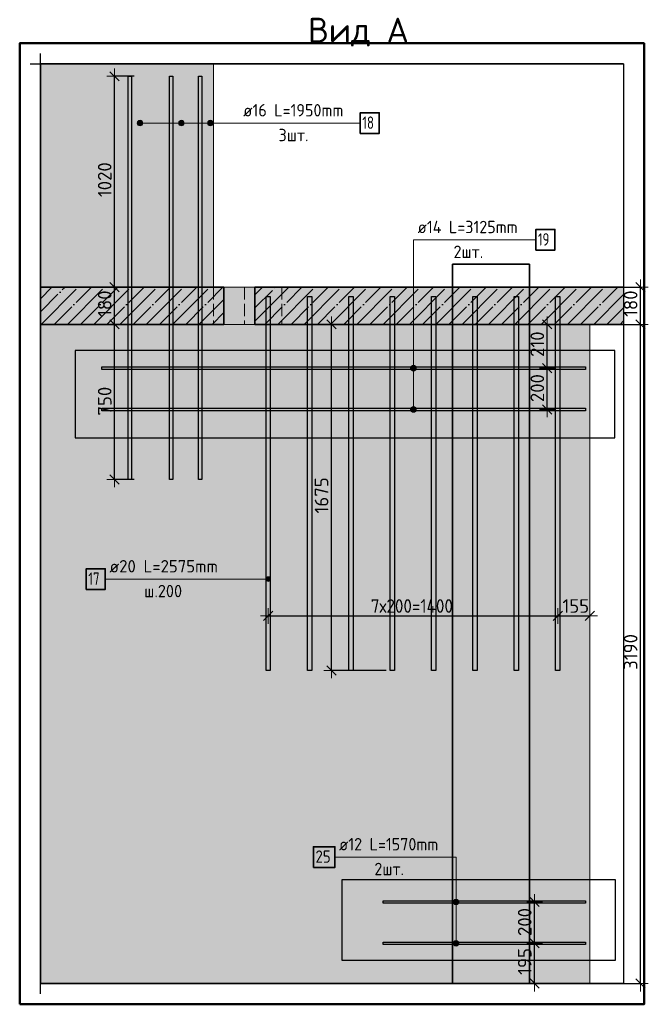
# Model space of a CAD drawing. Header units: millimetres. Extents: x -24871 to 40608, y -2869 to 48080.
# Tile 100 of 119: x 32294 to 35334, y 27926 to 32690. Entities that reach past the tile are written whole.
import ezdxf

# ---------------------------------------------------------------- set-up
doc = ezdxf.new("R2010")
doc.units = ezdxf.units.MM
doc.header["$PDMODE"] = 65
for name, pattern in [('______11', [150, 120, -15, 0, -15]), ('______2', [81, 60, -21]), ('______5', [330, 240, -30, 30, -30])]:
    doc.linetypes.add(name, pattern=pattern)
for name, color, linetype, lineweight in [('Standard', 7, 'Continuous', 25), ('Арм.стержн.горизонт. 2', 202, 'Continuous', 35), ('Размерная линия_ общее', 7, 'Continuous', 13)]:
    doc.layers.add(name, color=color, linetype=linetype, lineweight=lineweight)
doc.layers.add('Арм.стержн. вертикальными 2', color=7, linetype='Continuous', lineweight=35, true_color=0x006e00)
doc.styles.add('ISOCPEUR', font='ISOCPEUR')
doc.dimstyles.new('DIMSTYLE_4', dxfattribs={"dimtxt": 66, "dimasz": 75, "dimexe": 0, "dimexo": 0, "dimgap": 33, "dimtad": 2, "dimdec": 0, "dimrnd": 5, "dimzin": 12, "dimdsep": 46, "dimtxsty": 'ISOCPEUR', "dimblk1": 'ALL_ML_STRICH', "dimblk2": 'ALL_ML_STRICH', "dimsah": 1, "dimcen": 0, "dimclrd": 7, "dimclre": 256, "dimclrt": 7, "dimadec": 0, "dimazin": 0, "dimtfac": 1, "dimtdec": 0, "dimtix": 1, "dimtmove": 2, "dimatfit": 3, "dimfxl": 0, "dimtvp": 1.2, "dimtzin": 0, "dimlwd": 0, "dimlwe": -3, "dimarcsym": 0})
doc.dimstyles.new('DIMSTYLE_5', dxfattribs={"dimtxt": 66, "dimasz": 75, "dimexe": 0, "dimexo": 0, "dimgap": 33, "dimtad": 2, "dimdec": 0, "dimrnd": 5, "dimzin": 12, "dimdsep": 46, "dimtxsty": 'ISOCPEUR', "dimblk1": 'ALL_ML_STRICH', "dimblk2": 'ALL_ML_STRICH', "dimsah": 1, "dimcen": 0, "dimclrd": 7, "dimclre": 256, "dimclrt": 7, "dimadec": 0, "dimazin": 0, "dimtfac": 1, "dimtdec": 0, "dimtix": 1, "dimtmove": 2, "dimatfit": 3, "dimfxl": 0, "dimtzin": 0, "dimlwd": 0, "dimlwe": -3, "dimarcsym": 0})

# ---------------------------------------------------------------- blocks, each defined once
blk = doc.blocks.new('ALL_ML_STRICH')
at = {"color": 0, "linetype": 'ByBlock', "lineweight": -2}
for p, q in [((-1, 0), (0.5, 0)), ((-0.3, -0.3), (0.3, 0.3)), ((0, -0.5), (0, 0.5))]:
    blk.add_line(p, q, dxfattribs=at)
blk = doc.blocks.new('*D151')
at = {"layer": 'DEFPOINTS', "color": 7, "linetype": 'Continuous', "lineweight": 13, "transparency": 33554687}
for p in [(35016.9, 31216.4), (35016.9, 28026.4), (35296.8, 28026.4)]:
    blk.add_point(p, dxfattribs=at)
at = {"layer": 'Размерная линия_ общее', "color": 253, "linetype": 'Continuous', "lineweight": -2, "true_color": 0xa0a0a0, "transparency": 33554687}
for p, q in [((35036.9, 31216.4), (35296.8, 31216.4)), ((35036.9, 28026.4), (35296.8, 28026.4))]:
    blk.add_line(p, q, dxfattribs=at)
at = {"layer": 'Размерная линия_ общее', "color": 7, "linetype": 'Continuous', "lineweight": -2, "transparency": 33554687}
blk.add_line((35296.8, 28026.4), (35296.8, 31216.4), dxfattribs=at)
at = {"layer": 'Размерная линия_ общее', "color": 7, "linetype": 'Continuous', "lineweight": 13, "transparency": 33554687, "xscale": 75, "yscale": 75, "zscale": 75}
for p, rotation in [((35296.8, 31216.4), 90), ((35296.8, 28026.4), 270)]:
    blk.add_blockref('ALL_ML_STRICH', p, dxfattribs=dict(at, rotation=rotation))
at = {"layer": 'Размерная линия_ общее', "color": 7, "linetype": 'Continuous', "lineweight": 13, "transparency": 33554687, "insert": (35248.8, 29631.3), "char_height": 66, "width": 264, "attachment_point": 5, "rotation": 90, "style": 'ISOCPEUR'}
blk.add_mtext('\\A1;{3190}', dxfattribs=at)
blk = doc.blocks.new('*D152')
at = {"layer": 'DEFPOINTS', "color": 7, "linetype": 'Continuous', "lineweight": 13, "transparency": 33554687}
for p in [(35016.9, 31396.4), (35016.9, 31216.4), (35296.8, 31216.4)]:
    blk.add_point(p, dxfattribs=at)
at = {"layer": 'Размерная линия_ общее', "color": 253, "linetype": 'Continuous', "lineweight": -2, "true_color": 0xa0a0a0, "transparency": 33554687}
for p, q in [((35036.9, 31396.4), (35296.8, 31396.4)), ((35036.9, 31216.4), (35296.8, 31216.4))]:
    blk.add_line(p, q, dxfattribs=at)
at = {"layer": 'Размерная линия_ общее', "color": 7, "linetype": 'Continuous', "lineweight": -2, "transparency": 33554687}
blk.add_line((35296.8, 31216.4), (35296.8, 31396.4), dxfattribs=at)
at = {"layer": 'Размерная линия_ общее', "color": 7, "linetype": 'Continuous', "lineweight": 13, "transparency": 33554687, "xscale": 75, "yscale": 75, "zscale": 75}
for p, rotation in [((35296.8, 31396.4), 90), ((35296.8, 31216.4), 270)]:
    blk.add_blockref('ALL_ML_STRICH', p, dxfattribs=dict(at, rotation=rotation))
at = {"layer": 'Размерная линия_ общее', "color": 7, "linetype": 'Continuous', "lineweight": 13, "transparency": 33554687, "insert": (35248.8, 31316.3), "char_height": 66, "width": 198, "attachment_point": 5, "rotation": 90, "style": 'ISOCPEUR'}
blk.add_mtext('\\A1;{180}', dxfattribs=at)
blk = doc.blocks.new('*D154')
at = {"layer": 'DEFPOINTS', "color": 7, "linetype": 'Continuous', "lineweight": 13, "transparency": 33554687}
for p in [(34778.8, 28221.4), (34784.7, 28026.4), (34800.6, 28026.4)]:
    blk.add_point(p, dxfattribs=at)
at = {"layer": 'Размерная линия_ общее', "color": 253, "linetype": 'Continuous', "lineweight": -2, "true_color": 0xa0a0a0, "transparency": 33554687}
for p, q in [((34784.7, 28221.4), (34784.7, 28221.4)), ((34784.7, 28026.4), (34784.7, 28026.4))]:
    blk.add_line(p, q, dxfattribs=at)
at = {"layer": 'Размерная линия_ общее', "color": 7, "linetype": 'Continuous', "lineweight": -2, "transparency": 33554687}
blk.add_line((34784.7, 28026.4), (34784.7, 28221.4), dxfattribs=at)
at = {"layer": 'Размерная линия_ общее', "color": 7, "linetype": 'Continuous', "lineweight": 13, "transparency": 33554687, "xscale": 75, "yscale": 75, "zscale": 75}
for p, rotation in [((34784.7, 28221.4), 90), ((34784.7, 28026.4), 270)]:
    blk.add_blockref('ALL_ML_STRICH', p, dxfattribs=dict(at, rotation=rotation))
at = {"layer": 'Размерная линия_ общее', "color": 7, "linetype": 'Continuous', "lineweight": 13, "transparency": 33554687, "insert": (34736.7, 28133.8), "char_height": 66, "width": 198, "attachment_point": 5, "rotation": 90, "style": 'ISOCPEUR'}
blk.add_mtext('\\A1;{195}', dxfattribs=at)
blk = doc.blocks.new('*D155')
at = {"layer": 'DEFPOINTS', "color": 7, "linetype": 'Continuous', "lineweight": 13, "transparency": 33554687}
for p in [(34780.8, 28421.4), (34778.8, 28221.4), (34784.7, 28221.4)]:
    blk.add_point(p, dxfattribs=at)
at = {"layer": 'Размерная линия_ общее', "color": 253, "linetype": 'Continuous', "lineweight": -2, "true_color": 0xa0a0a0, "transparency": 33554687}
for p, q in [((34784.7, 28421.4), (34784.7, 28421.4)), ((34784.7, 28221.4), (34784.7, 28221.4))]:
    blk.add_line(p, q, dxfattribs=at)
at = {"layer": 'Размерная линия_ общее', "color": 7, "linetype": 'Continuous', "lineweight": -2, "transparency": 33554687}
blk.add_line((34784.7, 28221.4), (34784.7, 28421.4), dxfattribs=at)
at = {"layer": 'Размерная линия_ общее', "color": 7, "linetype": 'Continuous', "lineweight": 13, "transparency": 33554687, "xscale": 75, "yscale": 75, "zscale": 75}
for p, rotation in [((34784.7, 28421.4), 90), ((34784.7, 28221.4), 270)]:
    blk.add_blockref('ALL_ML_STRICH', p, dxfattribs=dict(at, rotation=rotation))
at = {"layer": 'Размерная линия_ общее', "color": 7, "linetype": 'Continuous', "lineweight": 13, "transparency": 33554687, "insert": (34736.7, 28324.7), "char_height": 66, "width": 198, "attachment_point": 5, "rotation": 90, "style": 'ISOCPEUR'}
blk.add_mtext('\\A1;{200}', dxfattribs=at)
blk = doc.blocks.new('*D156')
at = {"layer": 'DEFPOINTS', "color": 7, "linetype": 'Continuous', "lineweight": 13, "transparency": 33554687}
for p in [(34820.7, 31004.5), (34840.5, 30804.5), (34845.5, 30804.5)]:
    blk.add_point(p, dxfattribs=at)
at = {"layer": 'Размерная линия_ общее', "color": 253, "linetype": 'Continuous', "lineweight": -2, "true_color": 0xa0a0a0, "transparency": 33554687}
for p, q in [((34840.7, 31004.5), (34845.5, 31004.5)), ((34845.5, 30804.5), (34845.5, 30804.5))]:
    blk.add_line(p, q, dxfattribs=at)
at = {"layer": 'Размерная линия_ общее', "color": 7, "linetype": 'Continuous', "lineweight": -2, "transparency": 33554687}
blk.add_line((34845.5, 30804.5), (34845.5, 31004.5), dxfattribs=at)
at = {"layer": 'Размерная линия_ общее', "color": 7, "linetype": 'Continuous', "lineweight": 13, "transparency": 33554687, "xscale": 75, "yscale": 75, "zscale": 75}
for p, rotation in [((34845.5, 31004.5), 90), ((34845.5, 30804.5), 270)]:
    blk.add_blockref('ALL_ML_STRICH', p, dxfattribs=dict(at, rotation=rotation))
at = {"layer": 'Размерная линия_ общее', "color": 7, "linetype": 'Continuous', "lineweight": 13, "transparency": 33554687, "insert": (34797.5, 30907.8), "char_height": 66, "width": 198, "attachment_point": 5, "rotation": 90, "style": 'ISOCPEUR'}
blk.add_mtext('\\A1;{200}', dxfattribs=at)
blk = doc.blocks.new('*D157')
at = {"layer": 'DEFPOINTS', "color": 7, "linetype": 'Continuous', "lineweight": 13, "transparency": 33554687}
for p in [(34823.2, 31216.4), (34820.7, 31004.5), (34845.5, 31004.5)]:
    blk.add_point(p, dxfattribs=at)
at = {"layer": 'Размерная линия_ общее', "color": 253, "linetype": 'Continuous', "lineweight": -2, "true_color": 0xa0a0a0, "transparency": 33554687}
for p, q in [((34843.2, 31216.4), (34845.5, 31216.4)), ((34840.7, 31004.5), (34845.5, 31004.5))]:
    blk.add_line(p, q, dxfattribs=at)
at = {"layer": 'Размерная линия_ общее', "color": 7, "linetype": 'Continuous', "lineweight": -2, "transparency": 33554687}
blk.add_line((34845.5, 31004.5), (34845.5, 31216.4), dxfattribs=at)
at = {"layer": 'Размерная линия_ общее', "color": 7, "linetype": 'Continuous', "lineweight": 13, "transparency": 33554687, "xscale": 75, "yscale": 75, "zscale": 75}
for p, rotation in [((34845.5, 31216.4), 90), ((34845.5, 31004.5), 270)]:
    blk.add_blockref('ALL_ML_STRICH', p, dxfattribs=dict(at, rotation=rotation))
at = {"layer": 'Размерная линия_ общее', "color": 7, "linetype": 'Continuous', "lineweight": 13, "transparency": 33554687, "insert": (34797.5, 31120.4), "char_height": 66, "width": 198, "attachment_point": 5, "rotation": 90, "style": 'ISOCPEUR'}
blk.add_mtext('\\A1;{210}', dxfattribs=at)
blk = doc.blocks.new('*D158')
at = {"layer": 'DEFPOINTS', "color": 7, "linetype": 'Continuous', "lineweight": 13, "transparency": 33554687}
for p in [(32731.3, 31216.4), (32753.2, 30466.4), (32868.3, 30466.4)]:
    blk.add_point(p, dxfattribs=at)
at = {"layer": 'Размерная линия_ общее', "color": 253, "linetype": 'Continuous', "lineweight": -2, "true_color": 0xa0a0a0, "transparency": 33554687}
for p, q in [((32751.3, 31216.4), (32753.2, 31216.4)), ((32848.3, 30466.4), (32753.2, 30466.4))]:
    blk.add_line(p, q, dxfattribs=at)
at = {"layer": 'Размерная линия_ общее', "color": 7, "linetype": 'Continuous', "lineweight": -2, "transparency": 33554687}
blk.add_line((32753.2, 30466.4), (32753.2, 31216.4), dxfattribs=at)
at = {"layer": 'Размерная линия_ общее', "color": 7, "linetype": 'Continuous', "lineweight": 13, "transparency": 33554687, "xscale": 75, "yscale": 75, "zscale": 75}
for p, rotation in [((32753.2, 31216.4), 90), ((32753.2, 30466.4), 270)]:
    blk.add_blockref('ALL_ML_STRICH', p, dxfattribs=dict(at, rotation=rotation))
at = {"layer": 'Размерная линия_ общее', "color": 7, "linetype": 'Continuous', "lineweight": 13, "transparency": 33554687, "insert": (32705.2, 30844.7), "char_height": 66, "width": 198, "attachment_point": 5, "rotation": 90, "style": 'ISOCPEUR'}
blk.add_mtext('\\A1;{750}', dxfattribs=at)
blk = doc.blocks.new('*D159')
at = {"layer": 'DEFPOINTS', "color": 7, "linetype": 'Continuous', "lineweight": 13, "transparency": 33554687}
for p in [(32731.3, 31396.4), (32731.3, 31216.4), (32753.2, 31216.4)]:
    blk.add_point(p, dxfattribs=at)
at = {"layer": 'Размерная линия_ общее', "color": 253, "linetype": 'Continuous', "lineweight": -2, "true_color": 0xa0a0a0, "transparency": 33554687}
for p, q in [((32751.3, 31396.4), (32753.2, 31396.4)), ((32751.3, 31216.4), (32753.2, 31216.4))]:
    blk.add_line(p, q, dxfattribs=at)
at = {"layer": 'Размерная линия_ общее', "color": 7, "linetype": 'Continuous', "lineweight": -2, "transparency": 33554687}
blk.add_line((32753.2, 31216.4), (32753.2, 31396.4), dxfattribs=at)
at = {"layer": 'Размерная линия_ общее', "color": 7, "linetype": 'Continuous', "lineweight": 13, "transparency": 33554687, "xscale": 75, "yscale": 75, "zscale": 75}
for p, rotation in [((32753.2, 31396.4), 90), ((32753.2, 31216.4), 270)]:
    blk.add_blockref('ALL_ML_STRICH', p, dxfattribs=dict(at, rotation=rotation))
at = {"layer": 'Размерная линия_ общее', "color": 7, "linetype": 'Continuous', "lineweight": 13, "transparency": 33554687, "insert": (32705.2, 31316.3), "char_height": 66, "width": 198, "attachment_point": 5, "rotation": 90, "style": 'ISOCPEUR'}
blk.add_mtext('\\A1;{180}', dxfattribs=at)
blk = doc.blocks.new('*D160')
at = {"layer": 'DEFPOINTS', "color": 7, "linetype": 'Continuous', "lineweight": 13, "transparency": 33554687}
for p in [(32868.3, 32416.4), (32731.3, 31396.4), (32753.2, 31396.4)]:
    blk.add_point(p, dxfattribs=at)
at = {"layer": 'Размерная линия_ общее', "color": 253, "linetype": 'Continuous', "lineweight": -2, "true_color": 0xa0a0a0, "transparency": 33554687}
for p, q in [((32848.3, 32416.4), (32753.2, 32416.4)), ((32751.3, 31396.4), (32753.2, 31396.4))]:
    blk.add_line(p, q, dxfattribs=at)
at = {"layer": 'Размерная линия_ общее', "color": 7, "linetype": 'Continuous', "lineweight": -2, "transparency": 33554687}
blk.add_line((32753.2, 31396.4), (32753.2, 32416.4), dxfattribs=at)
at = {"layer": 'Размерная линия_ общее', "color": 7, "linetype": 'Continuous', "lineweight": 13, "transparency": 33554687, "xscale": 75, "yscale": 75, "zscale": 75}
for p, rotation in [((32753.2, 32416.4), 90), ((32753.2, 31396.4), 270)]:
    blk.add_blockref('ALL_ML_STRICH', p, dxfattribs=dict(at, rotation=rotation))
at = {"layer": 'Размерная линия_ общее', "color": 7, "linetype": 'Continuous', "lineweight": 13, "transparency": 33554687, "insert": (32705.2, 31916.3), "char_height": 66, "width": 264, "attachment_point": 5, "rotation": 90, "style": 'ISOCPEUR'}
blk.add_mtext('\\A1;{1020}', dxfattribs=at)
blk = doc.blocks.new('*D161')
at = {"layer": 'DEFPOINTS', "color": 7, "linetype": 'Continuous', "lineweight": 13, "transparency": 33554687}
for p in [(33496.3, 29805.6), (33496.3, 29783.3), (34896.3, 29799.2)]:
    blk.add_point(p, dxfattribs=at)
at = {"layer": 'Размерная линия_ общее', "color": 253, "linetype": 'Continuous', "lineweight": -2, "true_color": 0xa0a0a0, "transparency": 33554687}
for p, q in [((33496.3, 29803.3), (33496.3, 29805.6)), ((34896.3, 29805.6), (34896.3, 29805.6))]:
    blk.add_line(p, q, dxfattribs=at)
at = {"layer": 'Размерная линия_ общее', "color": 7, "linetype": 'Continuous', "lineweight": -2, "transparency": 33554687}
blk.add_line((33496.3, 29805.6), (34896.3, 29805.6), dxfattribs=at)
at = {"layer": 'Размерная линия_ общее', "color": 7, "linetype": 'Continuous', "lineweight": 13, "transparency": 33554687, "xscale": 75, "yscale": 75, "zscale": 75, "rotation": 180}
blk.add_blockref('ALL_ML_STRICH', (33496.3, 29805.6), dxfattribs=at)
at = {"layer": 'Размерная линия_ общее', "color": 7, "linetype": 'Continuous', "lineweight": 13, "transparency": 33554687, "xscale": 75, "yscale": 75, "zscale": 75}
blk.add_blockref('ALL_ML_STRICH', (34896.3, 29805.6), dxfattribs=at)
at = {"layer": 'Размерная линия_ общее', "color": 7, "linetype": 'Continuous', "lineweight": 13, "transparency": 33554687, "insert": (33992.3, 29886.6), "char_height": 66, "width": 3.3, "attachment_point": 1, "line_spacing_factor": 0.60241, "style": 'ISOCPEUR'}
blk.add_mtext('\\W0.91;7х200=1400', dxfattribs=at)
blk = doc.blocks.new('*D162')
at = {"layer": 'DEFPOINTS', "color": 7, "linetype": 'Continuous', "lineweight": 13, "transparency": 33554687}
for p in [(34896.3, 29805.6), (34896.3, 29799.2), (35051.3, 29821.5)]:
    blk.add_point(p, dxfattribs=at)
at = {"layer": 'Размерная линия_ общее', "color": 253, "linetype": 'Continuous', "lineweight": -2, "true_color": 0xa0a0a0, "transparency": 33554687}
for p, q in [((34896.3, 29805.6), (34896.3, 29805.6)), ((35051.3, 29805.6), (35051.3, 29805.6))]:
    blk.add_line(p, q, dxfattribs=at)
at = {"layer": 'Размерная линия_ общее', "color": 7, "linetype": 'Continuous', "lineweight": -2, "transparency": 33554687}
blk.add_line((34896.3, 29805.6), (35051.3, 29805.6), dxfattribs=at)
at = {"layer": 'Размерная линия_ общее', "color": 7, "linetype": 'Continuous', "lineweight": 13, "transparency": 33554687, "xscale": 75, "yscale": 75, "zscale": 75, "rotation": 180}
blk.add_blockref('ALL_ML_STRICH', (34896.3, 29805.6), dxfattribs=at)
at = {"layer": 'Размерная линия_ общее', "color": 7, "linetype": 'Continuous', "lineweight": 13, "transparency": 33554687, "xscale": 75, "yscale": 75, "zscale": 75}
blk.add_blockref('ALL_ML_STRICH', (35051.3, 29805.6), dxfattribs=at)
at = {"layer": 'Размерная линия_ общее', "color": 7, "linetype": 'Continuous', "lineweight": 13, "transparency": 33554687, "insert": (34983.7, 29853.6), "char_height": 66, "width": 198, "attachment_point": 5, "style": 'ISOCPEUR'}
blk.add_mtext('\\A1;{155}', dxfattribs=at)
blk = doc.blocks.new('*D163')
at = {"layer": 'DEFPOINTS', "color": 7, "linetype": 'Continuous', "lineweight": 13, "transparency": 33554687}
for p in [(34032.1, 31216.4), (33802, 29541.4), (34086.3, 29541.4)]:
    blk.add_point(p, dxfattribs=at)
at = {"layer": 'Размерная линия_ общее', "color": 253, "linetype": 'Continuous', "lineweight": -2, "true_color": 0xa0a0a0, "transparency": 33554687}
for p, q in [((34012.1, 31216.4), (33802, 31216.4)), ((34066.3, 29541.4), (33802, 29541.4))]:
    blk.add_line(p, q, dxfattribs=at)
at = {"layer": 'Размерная линия_ общее', "color": 7, "linetype": 'Continuous', "lineweight": -2, "transparency": 33554687}
blk.add_line((33802, 29541.4), (33802, 31216.4), dxfattribs=at)
at = {"layer": 'Размерная линия_ общее', "color": 7, "linetype": 'Continuous', "lineweight": 13, "transparency": 33554687, "xscale": 75, "yscale": 75, "zscale": 75}
for p, rotation in [((33802, 31216.4), 90), ((33802, 29541.4), 270)]:
    blk.add_blockref('ALL_ML_STRICH', p, dxfattribs=dict(at, rotation=rotation))
at = {"layer": 'Размерная линия_ общее', "color": 7, "linetype": 'Continuous', "lineweight": 13, "transparency": 33554687, "insert": (33754, 30388.8), "char_height": 66, "width": 264, "attachment_point": 5, "rotation": 90, "style": 'ISOCPEUR'}
blk.add_mtext('\\A1;{1675}', dxfattribs=at)

msp = doc.modelspace()

# ---------------------------------------------------------------- hatches: boundary and pattern name
at = {"layer": 'Standard', "linetype": 'Continuous', "lineweight": 25, "transparency": 33554687}
for points in [[(33231.3, 32476.4), (32394.2, 32476.4), (32394.2, 31396.4), (33231.3, 31396.4)], [(33231.3, 31216.4), (32394.2, 31216.4), (32394.2, 28026.4), (33231.3, 28026.4)], [(35051.3, 31216.4), (33231.3, 31216.4), (33231.3, 28026.4), (35051.3, 28026.4)]]:
    msp.add_hatch(color=7, dxfattribs=at).paths.add_polyline_path(points)
at = {"layer": 'Standard', "linetype": 'Continuous', "lineweight": -3, "transparency": 33554687}
msp.add_hatch(color=9, dxfattribs=at).paths.add_polyline_path([(33281.3, 31216.4), (33281.3, 31396.4), (32394.2, 31396.4), (32394.2, 31216.4)])
at = {"layer": 'Standard', "linetype": 'Continuous', "lineweight": 25, "true_color": 0xe0e0e0, "transparency": 33554687}
msp.add_hatch(color=254, dxfattribs=at).paths.add_polyline_path([(33281.3, 31216.4), (33431.3, 31216.4), (33431.3, 31396.4), (33281.3, 31396.4)])
at = {"layer": 'Standard', "linetype": '______5', "lineweight": -3, "transparency": 33554687}
msp.add_hatch(color=9, dxfattribs=at).paths.add_polyline_path([(33431.3, 31396.4), (33431.3, 31216.4), (35214.2, 31216.4), (35214.2, 31396.4)])
at = {"layer": 'Арм.стержн. вертикальными 2', "linetype": 'Continuous', "lineweight": 13, "transparency": 33554687}
for points in [[(32864.7, 32183.6), (32864.7, 32197.1), (32862.8, 32190.3)], [(32869.6, 32178.7), (32869.6, 32202), (32864.7, 32197.1)], [(32869.6, 32178.7), (32864.7, 32197.1), (32864.7, 32183.6)], [(32876.3, 32176.8), (32876.3, 32203.8), (32869.6, 32202)], [(32876.3, 32176.8), (32869.6, 32202), (32869.6, 32178.7)], [(32883.1, 32178.7), (32883.1, 32202), (32876.3, 32203.8)], [(32883.1, 32178.7), (32876.3, 32203.8), (32876.3, 32176.8)], [(32887.9, 32183.6), (32887.9, 32197.1), (32883.1, 32202)], [(32887.9, 32183.6), (32883.1, 32202), (32883.1, 32178.7)], [(32887.9, 32197.1), (32887.9, 32183.6), (32889.8, 32190.3)], [(33064.7, 32183.6), (33064.7, 32197.1), (33062.8, 32190.3)], [(33069.6, 32178.7), (33069.6, 32202), (33064.7, 32197.1)], [(33069.6, 32178.7), (33064.7, 32197.1), (33064.7, 32183.6)], [(33076.3, 32176.8), (33076.3, 32203.8), (33069.6, 32202)], [(33076.3, 32176.8), (33069.6, 32202), (33069.6, 32178.7)], [(33083.1, 32178.7), (33083.1, 32202), (33076.3, 32203.8)], [(33083.1, 32178.7), (33076.3, 32203.8), (33076.3, 32176.8)], [(33087.9, 32183.6), (33087.9, 32197.1), (33083.1, 32202)], [(33087.9, 32183.6), (33083.1, 32202), (33083.1, 32178.7)], [(33087.9, 32197.1), (33087.9, 32183.6), (33089.8, 32190.3)], [(33204.7, 32183.6), (33204.7, 32197.1), (33202.8, 32190.3)], [(33209.6, 32178.7), (33209.6, 32202), (33204.7, 32197.1)], [(33209.6, 32178.7), (33204.7, 32197.1), (33204.7, 32183.6)], [(33216.3, 32176.8), (33216.3, 32203.8), (33209.6, 32202)], [(33216.3, 32176.8), (33209.6, 32202), (33209.6, 32178.7)], [(33223.1, 32178.7), (33223.1, 32202), (33216.3, 32203.8)], [(33223.1, 32178.7), (33216.3, 32203.8), (33216.3, 32176.8)], [(33227.9, 32183.6), (33227.9, 32197.1), (33223.1, 32202)], [(33227.9, 32183.6), (33223.1, 32202), (33223.1, 32178.7)], [(33227.9, 32197.1), (33227.9, 32183.6), (33229.8, 32190.3)], [(33486.7, 29978.3), (33486.7, 29989.5), (33485.1, 29983.9)], [(33486.7, 29989.5), (33490.7, 29974.2), (33490.7, 29993.6)], [(33486.7, 29989.5), (33486.7, 29978.3), (33490.7, 29974.2)], [(33490.7, 29993.6), (33496.3, 29972.7), (33496.3, 29995.2)], [(33490.7, 29993.6), (33490.7, 29974.2), (33496.3, 29972.7)], [(33496.3, 29995.2), (33496.3, 29972.7), (33502, 29974.2)], [(33496.3, 29995.2), (33502, 29974.2), (33502, 29993.6)], [(33502, 29993.6), (33502, 29974.2), (33506, 29978.3)], [(33502, 29993.6), (33506, 29978.3), (33506, 29989.5)], [(33506, 29989.5), (33506, 29978.3), (33507.6, 29983.9)]]:
    msp.add_hatch(color=7, dxfattribs=at).paths.add_polyline_path(points)
at = {"layer": 'Арм.стержн.горизонт. 2', "linetype": 'Continuous', "lineweight": 13, "transparency": 33554687}
for points in [[(34205.1, 31016.1), (34191.6, 31016.1), (34186.8, 31011.3)], [(34205.1, 31016.1), (34186.8, 31011.3), (34210, 31011.3)], [(34191.6, 31016.1), (34205.1, 31016.1), (34198.4, 31018)], [(34210, 31011.3), (34186.8, 31011.3), (34184.9, 31004.5)], [(34210, 31011.3), (34184.9, 31004.5), (34211.9, 31004.5)], [(34211.9, 31004.5), (34184.9, 31004.5), (34186.8, 30997.8)], [(34211.9, 31004.5), (34186.8, 30997.8), (34210, 30997.8)], [(34210, 30997.8), (34186.8, 30997.8), (34191.6, 30992.9)], [(34210, 30997.8), (34191.6, 30992.9), (34205.1, 30992.9)], [(34205.1, 30992.9), (34191.6, 30992.9), (34198.4, 30991)], [(34210, 30811.3), (34186.8, 30811.3), (34184.9, 30804.5)], [(34210, 30811.3), (34184.9, 30804.5), (34211.9, 30804.5)], [(34211.9, 30804.5), (34184.9, 30804.5), (34186.8, 30797.8)], [(34205.1, 30816.1), (34191.6, 30816.1), (34186.8, 30811.3)], [(34205.1, 30816.1), (34186.8, 30811.3), (34210, 30811.3)], [(34211.9, 30804.5), (34186.8, 30797.8), (34210, 30797.8)], [(34210, 30797.8), (34186.8, 30797.8), (34191.6, 30792.9)], [(34191.6, 30816.1), (34205.1, 30816.1), (34198.4, 30818)], [(34210, 30797.8), (34191.6, 30792.9), (34205.1, 30792.9)], [(34205.1, 30792.9), (34191.6, 30792.9), (34198.4, 30791)], [(34416.1, 28428.2), (34392.9, 28428.2), (34391, 28421.4)], [(34416.1, 28428.2), (34391, 28421.4), (34418, 28421.4)], [(34418, 28421.4), (34391, 28421.4), (34392.9, 28414.7)], [(34411.3, 28433.1), (34397.8, 28433.1), (34392.9, 28428.2)], [(34411.3, 28433.1), (34392.9, 28428.2), (34416.1, 28428.2)], [(34418, 28421.4), (34392.9, 28414.7), (34416.1, 28414.7)], [(34416.1, 28414.7), (34392.9, 28414.7), (34397.8, 28409.8)], [(34397.8, 28433.1), (34411.3, 28433.1), (34404.5, 28434.9)], [(34416.1, 28414.7), (34397.8, 28409.8), (34411.3, 28409.8)], [(34411.3, 28409.8), (34397.8, 28409.8), (34404.5, 28407.9)], [(34416.1, 28228.2), (34392.9, 28228.2), (34391, 28221.4)], [(34416.1, 28228.2), (34391, 28221.4), (34418, 28221.4)], [(34418, 28221.4), (34391, 28221.4), (34392.9, 28214.7)], [(34411.3, 28233.1), (34397.8, 28233.1), (34392.9, 28228.2)], [(34411.3, 28233.1), (34392.9, 28228.2), (34416.1, 28228.2)], [(34418, 28221.4), (34392.9, 28214.7), (34416.1, 28214.7)], [(34416.1, 28214.7), (34392.9, 28214.7), (34397.8, 28209.8)], [(34397.8, 28233.1), (34411.3, 28233.1), (34404.5, 28234.9)], [(34416.1, 28214.7), (34397.8, 28209.8), (34411.3, 28209.8)], [(34411.3, 28209.8), (34397.8, 28209.8), (34404.5, 28207.9)]]:
    msp.add_hatch(color=7, dxfattribs=at).paths.add_polyline_path(points)

# ---------------------------------------------------------------- linework, layer by layer
at = {"color": 52, "linetype": 'Continuous', "lineweight": -3, "transparency": 33554687}
for p, q in [((32394.2, 32476.4), (32394.2, 28026.4)), ((32394.2, 32476.4), (32394.2, 28026.4)), ((32394.2, 32476.4), (35214.2, 32476.4)), ((35214.2, 32476.4), (32394.2, 32476.4)), ((35214.2, 32476.4), (35214.2, 28026.4)), ((35214.2, 32476.4), (35214.2, 28026.4)), ((34387.4, 31508.3), (34387.4, 28026.4)), ((34387.4, 28026.4), (34387.4, 31508.3)), ((34760.5, 31508.3), (34387.4, 31508.3)), ((34387.4, 31508.3), (34760.5, 31508.3)), ((34760.5, 28026.4), (34760.5, 31508.3)), ((34760.5, 31508.3), (34760.5, 28026.4)), ((33853.5, 28137.7), (33853.5, 28530.6)), ((33853.5, 28530.6), (35173.5, 28530.6)), ((33853.5, 28137.7), (33853.5, 28530.6)), ((33853.5, 28530.6), (35173.5, 28530.6)), ((35173.5, 28530.6), (35173.5, 28137.7)), ((35173.5, 28530.6), (35173.5, 28137.7)), ((35173.5, 28137.7), (33853.5, 28137.7)), ((35173.5, 28137.7), (33853.5, 28137.7)), ((32394.2, 28026.4), (35214.2, 28026.4)), ((35214.2, 28026.4), (32394.2, 28026.4)), ((34387.4, 28026.4), (34760.5, 28026.4)), ((34760.5, 28026.4), (34387.4, 28026.4))]:
    msp.add_line(p, q, dxfattribs=at)
at = {"layer": 'Standard', "color": 7, "linetype": 'Continuous', "lineweight": 25, "transparency": 33554687}
for p, q in [((32394.2, 31346.4), (32394.2, 32526.4)), ((32344.2, 32476.4), (33281.3, 32476.4)), ((32394.2, 31166.4), (32394.2, 31446.4)), ((35214.2, 31446.4), (35214.2, 31166.4)), ((32394.2, 27976.4), (32394.2, 31266.4))]:
    msp.add_line(p, q, dxfattribs=at)
at = {"layer": 'Standard', "color": 7, "linetype": 'Continuous', "lineweight": 13, "transparency": 33554687}
for p, q in [((33231.3, 31396.4), (33231.3, 32476.4)), ((33431.3, 31396.4), (33281.3, 31396.4)), ((33281.3, 31216.4), (33431.3, 31216.4)), ((35051.3, 28026.4), (35051.3, 31216.4)), ((32394.2, 28026.4), (33231.3, 28026.4)), ((33231.3, 28026.4), (35051.3, 28026.4))]:
    msp.add_line(p, q, dxfattribs=at)
at = {"layer": 'Standard', "color": 253, "linetype": '______11', "lineweight": -3, "true_color": 0xababab, "transparency": 33554687}
for p, q in [((32394.2, 31276.9), (32513.7, 31396.4)), ((32461, 31216.4), (32641, 31396.4)), ((32588.2, 31216.4), (32768.2, 31396.4)), ((32715.5, 31216.4), (32895.5, 31396.4)), ((32842.8, 31216.4), (33022.8, 31396.4)), ((32970.1, 31216.4), (33150.1, 31396.4)), ((33097.3, 31216.4), (33277.3, 31396.4)), ((33431.3, 31295.9), (33531.9, 31396.4)), ((33479.2, 31216.4), (33659.2, 31396.4)), ((33606.5, 31216.4), (33786.5, 31396.4)), ((33733.7, 31216.4), (33913.7, 31396.4)), ((33861, 31216.4), (34041, 31396.4)), ((33988.3, 31216.4), (34168.3, 31396.4)), ((34115.6, 31216.4), (34295.6, 31396.4)), ((34242.9, 31216.4), (34422.9, 31396.4)), ((34370.1, 31216.4), (34550.1, 31396.4)), ((34497.4, 31216.4), (34677.4, 31396.4)), ((34624.7, 31216.4), (34804.7, 31396.4)), ((34752, 31216.4), (34932, 31396.4)), ((34879.3, 31216.4), (35059.3, 31396.4)), ((35006.5, 31216.4), (35186.5, 31396.4)), ((33224.6, 31216.4), (33281.3, 31273.2)), ((35133.8, 31216.4), (35214.2, 31296.8))]:
    msp.add_line(p, q, dxfattribs=at)
at = {"layer": 'Standard', "color": 253, "linetype": '______5', "lineweight": -3, "true_color": 0xababab, "transparency": 33554687}
for p, q in [((32394.2, 31340.6), (32450, 31396.4)), ((32397.3, 31216.4), (32577.3, 31396.4)), ((32524.6, 31216.4), (32704.6, 31396.4)), ((32651.9, 31216.4), (32831.9, 31396.4)), ((32779.1, 31216.4), (32959.1, 31396.4)), ((32906.4, 31216.4), (33086.4, 31396.4)), ((33033.7, 31216.4), (33213.7, 31396.4)), ((33431.3, 31359.5), (33468.3, 31396.4)), ((33431.3, 31232.2), (33595.5, 31396.4)), ((33542.8, 31216.4), (33722.8, 31396.4)), ((33670.1, 31216.4), (33850.1, 31396.4)), ((33797.4, 31216.4), (33977.4, 31396.4)), ((33924.7, 31216.4), (34104.7, 31396.4)), ((34051.9, 31216.4), (34231.9, 31396.4)), ((34179.2, 31216.4), (34359.2, 31396.4)), ((34306.5, 31216.4), (34486.5, 31396.4)), ((34433.8, 31216.4), (34613.8, 31396.4)), ((34561.1, 31216.4), (34741.1, 31396.4)), ((34688.3, 31216.4), (34868.3, 31396.4)), ((34815.6, 31216.4), (34995.6, 31396.4)), ((34942.9, 31216.4), (35122.9, 31396.4)), ((35070.2, 31216.4), (35214.2, 31360.4)), ((33161, 31216.4), (33281.3, 31336.8)), ((35197.5, 31216.4), (35214.2, 31233.1))]:
    msp.add_line(p, q, dxfattribs=at)
at = {"layer": 'Standard', "color": 7, "linetype": 'Continuous', "lineweight": 35, "transparency": 33554687}
for p, q in [((33281.3, 31396.4), (32394.2, 31396.4)), ((33281.3, 31216.4), (33281.3, 31396.4)), ((33431.3, 31396.4), (33431.3, 31216.4)), ((35214.2, 31396.4), (33431.3, 31396.4)), ((32394.2, 31216.4), (33281.3, 31216.4)), ((33431.3, 31216.4), (35214.2, 31216.4))]:
    msp.add_line(p, q, dxfattribs=at)
at = {"layer": 'Standard', "color": 253, "linetype": '______2', "lineweight": 18, "true_color": 0xababab, "transparency": 33554687}
for p, q in [((33231.3, 31396.4), (33231.3, 31216.4)), ((33381.3, 31396.4), (33381.3, 31216.4)), ((33561.3, 31396.4), (33561.3, 31216.4))]:
    msp.add_line(p, q, dxfattribs=at)
at = {"layer": 'Standard', "color": 52, "linetype": 'Continuous', "lineweight": -3, "transparency": 33554687}
for p, q in [((32562.3, 31089.8), (32562.3, 30668)), ((35172.3, 31089.8), (32562.3, 31089.8)), ((32562.3, 31089.8), (32562.3, 30668)), ((35172.3, 31089.8), (32562.3, 31089.8)), ((35172.3, 30668), (35172.3, 31089.8)), ((35172.3, 30668), (35172.3, 31089.8)), ((32562.3, 30668), (35172.3, 30668)), ((32562.3, 30668), (35172.3, 30668))]:
    msp.add_line(p, q, dxfattribs=at)
at = {"layer": 'Standard', "color": 7, "linetype": 'Continuous', "lineweight": 50, "transparency": 33554687}
msp.add_lwpolyline([(32294.2, 27926.4), (35314.2, 27926.4), (35314.2, 32576.4), (32294.2, 32576.4), (32294.2, 27926.4)], dxfattribs=at)
at = {"layer": 'Арм.стержн. вертикальными 2', "color": 7, "linetype": 'Continuous', "lineweight": 13, "transparency": 33554687}
for p, q in [((32862.8, 32190.3), (32862.8, 32190.3)), ((32876.3, 32203.8), (32876.3, 32203.8)), ((33355.1, 32190.3), (32876.3, 32190.3)), ((32876.3, 32176.8), (32876.3, 32176.8)), ((32889.8, 32190.3), (32889.8, 32190.3)), ((33062.8, 32190.3), (33062.8, 32190.3)), ((33076.3, 32203.8), (33076.3, 32203.8)), ((33355.1, 32190.3), (33076.3, 32190.3)), ((33076.3, 32176.8), (33076.3, 32176.8)), ((33089.8, 32190.3), (33089.8, 32190.3)), ((33202.8, 32190.3), (33202.8, 32190.3)), ((33216.3, 32203.8), (33216.3, 32203.8)), ((33355.1, 32190.3), (33216.3, 32190.3)), ((33216.3, 32176.8), (33216.3, 32176.8)), ((33229.8, 32190.3), (33229.8, 32190.3)), ((33355.1, 32190.3), (33941.1, 32190.3)), ((32708.3, 29983.9), (33318.3, 29983.9)), ((33318.3, 29983.9), (33496.3, 29983.9)), ((33485.1, 29983.9), (33485.1, 29983.9)), ((33496.3, 29995.2), (33496.3, 29995.2)), ((33496.3, 29972.7), (33496.3, 29972.7)), ((33507.6, 29983.9), (33507.6, 29983.9))]:
    msp.add_line(p, q, dxfattribs=at)
at = {"layer": 'Арм.стержн. вертикальными 2', "color": 7, "linetype": 'Continuous', "lineweight": 25, "transparency": 33554687}
for points in [[(32834.3, 32416.4), (32834.3, 30466.4), (32818.3, 30466.4), (32818.3, 32416.4), (32834.3, 32416.4)], [(33034.3, 32416.4), (33034.3, 30466.4), (33018.3, 30466.4), (33018.3, 32416.4), (33034.3, 32416.4)], [(33174.3, 32416.4), (33174.3, 30466.4), (33158.3, 30466.4), (33158.3, 32416.4), (33174.3, 32416.4)], [(33486.3, 29541.4), (33486.3, 31351.4), (33506.3, 31351.4), (33506.3, 29541.4), (33486.3, 29541.4)], [(33686.3, 29541.4), (33686.3, 31351.4), (33706.3, 31351.4), (33706.3, 29541.4), (33686.3, 29541.4)], [(33886.3, 29541.4), (33886.3, 31351.4), (33906.3, 31351.4), (33906.3, 29541.4), (33886.3, 29541.4)], [(34086.3, 29541.4), (34086.3, 31351.4), (34106.3, 31351.4), (34106.3, 29541.4), (34086.3, 29541.4)], [(34286.3, 29541.4), (34286.3, 31351.4), (34306.3, 31351.4), (34306.3, 29541.4), (34286.3, 29541.4)], [(34486.3, 29541.4), (34486.3, 31351.4), (34506.3, 31351.4), (34506.3, 29541.4), (34486.3, 29541.4)], [(34686.3, 29541.4), (34686.3, 31351.4), (34706.3, 31351.4), (34706.3, 29541.4), (34686.3, 29541.4)], [(34886.3, 29541.4), (34886.3, 31351.4), (34906.3, 31351.4), (34906.3, 29541.4), (34886.3, 29541.4)]]:
    msp.add_lwpolyline(points, dxfattribs=at)
at = {"layer": 'Арм.стержн. вертикальными 2', "color": 7, "linetype": 'Continuous', "lineweight": 35, "transparency": 33554687}
for points in [[(33941.1, 32140.3), (34033.1, 32140.3), (34033.1, 32240.3), (33941.1, 32240.3), (33941.1, 32140.3)], [(32616.3, 29933.9), (32708.3, 29933.9), (32708.3, 30033.9), (32616.3, 30033.9), (32616.3, 29933.9)]]:
    msp.add_lwpolyline(points, dxfattribs=at)
at = {"layer": 'Арм.стержн. вертикальными 2', "color": 7, "linetype": 'Continuous', "lineweight": 13, "transparency": 33554687}
for centre, radius in [((32876.3, 32190.3), 13.5), ((33076.3, 32190.3), 13.5), ((33216.3, 32190.3), 13.5), ((33496.3, 29983.9), 11.3)]:
    msp.add_circle(centre, radius, dxfattribs=at)
at = {"layer": 'Арм.стержн.горизонт. 2', "color": 7, "linetype": 'Continuous', "lineweight": 13, "transparency": 33554687}
for p, q in [((34198.4, 31625.4), (34198.4, 31004.5)), ((34198.4, 31625.4), (34790.4, 31625.4)), ((34198.4, 31625.4), (34198.4, 30804.5)), ((34198.4, 31018), (34198.4, 31018)), ((34184.9, 31004.5), (34184.9, 31004.5)), ((34198.4, 30991), (34198.4, 30991)), ((34211.9, 31004.5), (34211.9, 31004.5)), ((34184.9, 30804.5), (34184.9, 30804.5)), ((34198.4, 30818), (34198.4, 30818)), ((34198.4, 30791), (34198.4, 30791)), ((34211.9, 30804.5), (34211.9, 30804.5)), ((33818.5, 28639.1), (34404.5, 28639.1)), ((34404.5, 28639.1), (34404.5, 28221.4)), ((34404.5, 28639.1), (34404.5, 28421.4)), ((34391, 28421.4), (34391, 28421.4)), ((34404.5, 28434.9), (34404.5, 28434.9)), ((34404.5, 28407.9), (34404.5, 28407.9)), ((34418, 28421.4), (34418, 28421.4)), ((34391, 28221.4), (34391, 28221.4)), ((34404.5, 28234.9), (34404.5, 28234.9)), ((34404.5, 28207.9), (34404.5, 28207.9)), ((34418, 28221.4), (34418, 28221.4))]:
    msp.add_line(p, q, dxfattribs=at)
at = {"layer": 'Арм.стержн.горизонт. 2', "color": 7, "linetype": 'Continuous', "lineweight": 35, "transparency": 33554687}
for points in [[(34790.4, 31575.4), (34882.4, 31575.4), (34882.4, 31675.4), (34790.4, 31675.4), (34790.4, 31575.4)], [(33714.5, 28589.1), (33818.5, 28589.1), (33818.5, 28689.1), (33714.5, 28689.1), (33714.5, 28589.1)]]:
    msp.add_lwpolyline(points, dxfattribs=at)
at = {"layer": 'Арм.стержн.горизонт. 2', "color": 7, "linetype": 'Continuous', "lineweight": 25, "transparency": 33554687}
for points in [[(35031.3, 30997.5), (32691.3, 30997.5), (32691.3, 31011.5), (35031.3, 31011.5), (35031.3, 30997.5)], [(35031.3, 30797.5), (32691.3, 30797.5), (32691.3, 30811.5), (35031.3, 30811.5), (35031.3, 30797.5)]]:
    msp.add_lwpolyline(points, dxfattribs=at)
at = {"layer": 'Арм.стержн.горизонт. 2', "color": 34, "linetype": 'Continuous', "lineweight": 25, "transparency": 33554687}
for points in [[(35031.3, 28415.4), (34051.3, 28415.4), (34051.3, 28427.4), (35031.3, 28427.4), (35031.3, 28415.4)], [(35031.3, 28215.4), (34051.3, 28215.4), (34051.3, 28227.4), (35031.3, 28227.4), (35031.3, 28215.4)]]:
    msp.add_lwpolyline(points, dxfattribs=at)
at = {"layer": 'Арм.стержн.горизонт. 2', "color": 7, "linetype": 'Continuous', "lineweight": 13, "transparency": 33554687}
for centre in [(34198.4, 31004.5), (34198.4, 30804.5), (34404.5, 28421.4), (34404.5, 28221.4)]:
    msp.add_circle(centre, 13.5, dxfattribs=at)

# ---------------------------------------------------------------- texts
at = {"layer": 'Standard', "color": 7, "linetype": 'Continuous', "lineweight": 13, "transparency": 33554687, "insert": (33932.4, 32630.4), "char_height": 120, "width": 500.923, "attachment_point": 5, "style": 'ISOCPEUR'}
msp.add_mtext('\\A1;{\\fISOCPEUR|i0|b0;\\H120.000000;\\W1.000000;\\C7;Вид А}\\P', dxfattribs=at)
at = {"layer": 'Арм.стержн. вертикальными 2', "color": 7, "linetype": 'Continuous', "lineweight": 25, "transparency": 33554687, "char_height": 60, "attachment_point": 7, "style": 'ISOCPEUR'}
for s, insert, width in [('\\W0.94;ø16 L=1950mm ', (33375.1, 32222.3), 573.922), ('\\W0.75;18', (33951.1, 32162.3), 94.456), ('\\W0.94;3шт. ', (33546.1, 32102.3), 232.257), ('\\W0.98;ø20 L=2575mm ', (32728.3, 30015.9), 599.089), ('\\W0.75;17', (32626.3, 29955.9), 94.456), ('\\W0.95;ш.200 ', (32896.3, 29895.9), 262.399)]:
    msp.add_mtext(s, dxfattribs=dict(at, insert=insert, width=width))
at = {"layer": 'Арм.стержн.горизонт. 2', "color": 7, "linetype": 'Continuous', "lineweight": 25, "transparency": 33554687, "char_height": 60, "attachment_point": 7, "style": 'ISOCPEUR'}
for s, insert, width in [('\\W0.94;ø14 L=3125mm ', (34218.4, 31657.4), 579.953), ('\\W0.75;19', (34800.4, 31597.4), 94.456), ('\\W0.94;2шт. ', (34392.4, 31537.4), 232.257), ('\\W0.94;ø12 L=1570mm ', (33838.5, 28671.1), 573.922), ('\\W0.87;25', (33724.5, 28611.1), 110.162), ('\\W0.94;2шт. ', (34009.5, 28551.1), 232.257)]:
    msp.add_mtext(s, dxfattribs=dict(at, insert=insert, width=width))

# ---------------------------------------------------------------- dimensions: what is measured, and where the dimension line sits
at = {"layer": 'Размерная линия_ общее', "color": 7, "linetype": 'Continuous', "lineweight": 13, "transparency": 33554687}
for base, p1, p2, dimstyle, picture, middle in [((32753.2, 32416.4), (32751.3, 31396.4), (32848.3, 32416.4), 'DIMSTYLE_5', '*D160', (32705.2, 31916.3)), ((32753.2, 31396.4), (32751.3, 31216.4), (32751.3, 31396.4), 'DIMSTYLE_4', '*D159', (32705.2, 31316.3)), ((35296.8, 31396.4), (35036.9, 31216.4), (35036.9, 31396.4), 'DIMSTYLE_4', '*D152', (35248.8, 31316.3)), ((32753.2, 31216.4), (32848.3, 30466.4), (32751.3, 31216.4), 'DIMSTYLE_5', '*D158', (32705.2, 30844.7)), ((33802, 31216.4), (34066.3, 29541.4), (34012.1, 31216.4), 'DIMSTYLE_5', '*D163', (33754, 30388.8)), ((34845.5, 31216.4), (34840.7, 31004.5), (34843.2, 31216.4), 'DIMSTYLE_5', '*D157', (34797.5, 31120.4)), ((35296.8, 31216.4), (35036.9, 28026.4), (35036.9, 31216.4), 'DIMSTYLE_5', '*D151', (35248.8, 29631.3)), ((34845.5, 31004.5), (34845.5, 30804.5), (34840.7, 31004.5), 'DIMSTYLE_5', '*D156', (34797.5, 30907.8)), ((34784.7, 28421.4), (34784.7, 28221.4), (34784.7, 28421.4), 'DIMSTYLE_5', '*D155', (34736.7, 28324.7)), ((34784.7, 28221.4), (34784.7, 28026.4), (34784.7, 28221.4), 'DIMSTYLE_5', '*D154', (34736.7, 28133.8))]:
    dim = msp.add_linear_dim(base=base, p1=p1, p2=p2, angle=90, dimstyle=dimstyle, override={"dimpost": '<>', "dimclrd": 7, "dimclre": 253, "dimclrt": 7, "dimlwd": 0, "dimlwe": 65533}, dxfattribs=at)
    dim.commit()
    dim.dimension.update_dxf_attribs({"geometry": picture, "text_midpoint": middle, "dimtype": 160})
dim = msp.add_linear_dim(base=(34896.3, 29805.6), p1=(33496.3, 29803.3), p2=(34896.3, 29805.6), text='\\W0.91;7х200=1400', dimstyle='DIMSTYLE_5', override={"dimpost": '<>', "dimclrd": 7, "dimclre": 253, "dimclrt": 7, "dimlwd": 0, "dimlwe": 65533}, dxfattribs=at)
dim.commit()
dim.dimension.update_dxf_attribs({"geometry": '*D161', "text_midpoint": (34196.3, 29838.6), "dimtype": 160})
dim = msp.add_linear_dim(base=(35051.3, 29805.6), p1=(34896.3, 29805.6), p2=(35051.3, 29805.6), dimstyle='DIMSTYLE_4', override={"dimpost": '<>', "dimclrd": 7, "dimclre": 253, "dimclrt": 7, "dimlwd": 0, "dimlwe": 65533}, dxfattribs=at)
dim.commit()
dim.dimension.update_dxf_attribs({"geometry": '*D162', "text_midpoint": (34983.7, 29853.6), "dimtype": 160})

doc.saveas('drawing.dxf')
